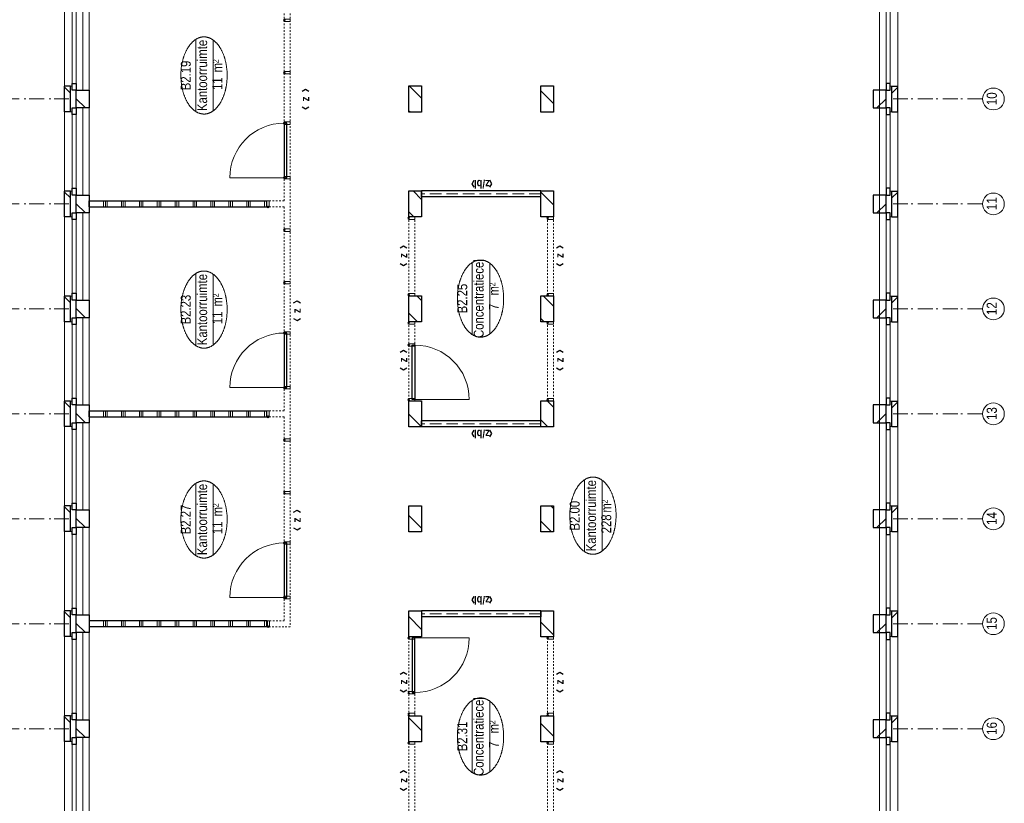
# Model space of a CAD drawing. Header units: millimetres. Extents: x -88840 to 85996, y -16279 to 104709.
# Tile 43 of 184: x 33248 to 49758, y -4786 to 8355. Entities that reach past the tile are written whole.
import ezdxf
from ezdxf.enums import TextEntityAlignment as Align

# ---------------------------------------------------------------- set-up
doc = ezdxf.new("R2010")
doc.units = ezdxf.units.MM
doc.header["$LTSCALE"] = 400
doc.header["$PDMODE"] = 3
doc.header["$PDSIZE"] = 15
for name, pattern in [('STYLE_02', [0.694427, 0.486069, -0.208359]), ('STYLE_06', [1.041641, 0.625, -0.208282, 0.069427, -0.138931]), ('STYLE_21', [0.138889, 0.069444, -0.069444])]:
    doc.linetypes.add(name, pattern=pattern)
for name, color, linetype, lineweight in [('Buitenkozijnen', 140, 'Continuous', 15), ('Interieur-deur', 43, 'Continuous', 9), ('Interieur-scheidingswand-vertikaal', 5, 'Continuous', 25), ('Interieur-systeemwand glas', 140, 'STYLE_21', 15), ('Kozijnmerken', 43, 'Continuous', 9), ('mat-baksteen', 5, 'Continuous', 25), ('mat-kalkzandsteen', 5, 'Continuous', 25), ('None', 7, 'Continuous', 9), ('Ruimtenummers', 5, 'Continuous', 25)]:
    doc.layers.add(name, color=color, linetype=linetype, lineweight=lineweight)
doc.styles.add('Arial Narrow', font='ARIALN.TTF', dxfattribs={"height": 222.25})
doc.styles.add('Arial Narrow (bold)', font='ARIALNB.TTF', dxfattribs={"height": 172.861111})

# ---------------------------------------------------------------- blocks, each defined once
blk = doc.blocks.new('*X844')
at = {"layer": 'None', "lineweight": 9}
blk.add_line((-45661, 2705), (-45447, 2919), dxfattribs=at)
blk = doc.blocks.new('*X845')
at = {"layer": 'None', "lineweight": 9}
blk.add_line((-43964, 2705), (-43750, 2919), dxfattribs=at)
blk = doc.blocks.new('*X846')
at = {"layer": 'None', "lineweight": 9}
blk.add_line((-42267, 2705), (-42053, 2919), dxfattribs=at)
blk = doc.blocks.new('*X847')
at = {"layer": 'None', "lineweight": 9}
for p, q in [((-40567, 2707), (-40356, 2919)), ((-40146, 2705), (-40130, 2720))]:
    blk.add_line(p, q, dxfattribs=at)
blk = doc.blocks.new('*X848')
at = {"layer": 'None', "lineweight": 9}
for p, q in [((-38807, 2770), (-38659, 2919)), ((-38449, 2705), (-38370, 2783))]:
    blk.add_line(p, q, dxfattribs=at)
blk = doc.blocks.new('*X849')
at = {"layer": 'None', "lineweight": 9}
for p, q in [((-37047, 2833), (-36962, 2919)), ((-36752, 2705), (-36610, 2846))]:
    blk.add_line(p, q, dxfattribs=at)
blk = doc.blocks.new('*X850')
at = {"layer": 'None', "lineweight": 9}
for p, q in [((-35287, 2896), (-35265, 2919)), ((-35055, 2705), (-34850, 2909))]:
    blk.add_line(p, q, dxfattribs=at)
blk = doc.blocks.new('*X855')
at = {"layer": 'None', "lineweight": 9}
blk.add_line((-45754, 491), (-45540, 705), dxfattribs=at)
blk = doc.blocks.new('*X856')
at = {"layer": 'None', "lineweight": 9}
blk.add_line((-44057, 491), (-43843, 705), dxfattribs=at)
blk = doc.blocks.new('*X857')
at = {"layer": 'None', "lineweight": 9}
for p, q in [((-42327, 523), (-42146, 705)), ((-41935, 491), (-41890, 536))]:
    blk.add_line(p, q, dxfattribs=at)
blk = doc.blocks.new('*X858')
at = {"layer": 'None', "lineweight": 9}
for p, q in [((-40567, 586), (-40449, 705)), ((-40238, 491), (-40130, 599))]:
    blk.add_line(p, q, dxfattribs=at)
blk = doc.blocks.new('*X859')
at = {"layer": 'None', "lineweight": 9}
for p, q in [((-38807, 649), (-38752, 705)), ((-38541, 491), (-38370, 662))]:
    blk.add_line(p, q, dxfattribs=at)
blk = doc.blocks.new('*X860')
at = {"layer": 'None', "lineweight": 9}
blk.add_line((-36844, 491), (-36630, 705), dxfattribs=at)
blk = doc.blocks.new('*X861')
at = {"layer": 'None', "lineweight": 9}
blk.add_line((-35147, 491), (-34933, 705), dxfattribs=at)
blk = doc.blocks.new('*X869')
at = {"layer": 'None', "lineweight": 9}
blk.add_line((-148.5, -148.5), (4, 4), dxfattribs=at)
blk = doc.blocks.new('*X870')
at = {"layer": 'None', "lineweight": 9}
blk.add_line((100, 100), (200, 200), dxfattribs=at)
blk = doc.blocks.new('Penant best-uitbr  (2D)')
at = {"layer": 'mat-baksteen', "lineweight": 25}
for p, q in [((-215, 200), (215, 200)), ((-215, 100), (-215, 200)), ((215, 100), (215, 200)), ((-215, 100), (215, 100))]:
    blk.add_line(p, q, dxfattribs=at)
at = {"layer": 'mat-kalkzandsteen', "lineweight": 25}
blk.add_lwpolyline([(-148.5, 4), (148.5, 4), (148.5, -210), (-148.5, -210)], close=True, dxfattribs=at)
at = {"layer": 'mat-baksteen'}
blk.add_blockref('*X870', (0, 0), dxfattribs=at)
at = {"layer": 'mat-kalkzandsteen'}
blk.add_blockref('*X869', (0, 0), dxfattribs=at)
blk = doc.blocks.new('Gevelpui best-uitbr 1330 (2D)')
at = {"layer": 'Buitenkozijnen', "lineweight": 15}
for p, q in [((-731.5, 71), (731.5, 71)), ((-731.5, 4), (-731.5, 71)), ((-731.5, 4), (731.5, 4)), ((731.5, 4), (731.5, 71))]:
    blk.add_line(p, q, dxfattribs=at)
at = {"layer": 'Buitenkozijnen', "color": 92, "lineweight": 25}
for points in [[(-731.5, 71), (-617.5, 71), (-617.5, 4), (-731.5, 4)], [(617.5, 71), (731.5, 71), (731.5, 4), (617.5, 4)]]:
    blk.add_lwpolyline(points, close=True, dxfattribs=at)
at = {"layer": 'None', "color": 43, "linetype": 'Continuous', "lineweight": 9}
blk.add_line((-731.5, -107), (731.5, -107), dxfattribs=at)
at = {"layer": 'None', "color": 43, "linetype": 'Continuous', "lineweight": 9, "flags": 128}
blk.add_lwpolyline([(-665, 71), (-665, 200), (665, 200), (665, 71)], dxfattribs=at)
blk = doc.blocks.new('Ruimtenummer UV 50')
at = {"layer": 'Ruimtenummers', "color": 8, "lineweight": 5}
for p, q in [((602, 157), (-602, 157)), ((595, -137), (-595, -137))]:
    blk.add_line(p, q, dxfattribs=at)
blk.add_open_spline([(-323, 354), (-173, 406), (173, 406), (323, 354), (473, 302), (560, 212), (647, 122), (647, 18), (647, -86), (560, -176), (473, -266), (323, -318), (173, -370), (-173, -370), (-323, -318), (-474, -266), (-560, -176), (-647, -86), (-647, 18), (-647, 122), (-560, 212), (-474, 302), (-323, 354)], degree=2, knots=[0, 0, 0, 0.09962, 0.19924, 0.19924, 0.283607, 0.283607, 0.349619, 0.349619, 0.415638, 0.415638, 0.5, 0.5, 0.59962, 0.69924, 0.69924, 0.783607, 0.783607, 0.849619, 0.849619, 0.915638, 0.915638, 1, 1, 1], dxfattribs=at)
at = {"layer": 'Ruimtenummers', "attachment_point": 2, "style": 'Arial Narrow'}
for s, insert, char_height in [(' m', (104, -122), 165.9), (' 2', (220, -133), 96.8)]:
    blk.add_mtext(s, dxfattribs=dict(at, insert=insert, char_height=char_height))
at = {"layer": 'Ruimtenummers', "style": 'Arial Narrow'}
for tag, p in [('Nummer', (0, 407)), ('Naam', (0, 132)), ('Oppervlak', (-138, -122))]:
    blk.add_attdef(tag, text='', height=166, dxfattribs=at).set_placement(p, align=Align.TOP_CENTER)
blk = doc.blocks.new('*X1057')
at = {"layer": 'None', "lineweight": 9}
for p, q in [((10510, 0), (10610, 0)), ((10510, -240), (10610, -240)), ((10510, -270), (10610, -270)), ((10510, -300), (10610, -300)), ((10510, -540), (10610, -540)), ((10510, -570), (10610, -570)), ((10510, -600), (10610, -600)), ((10510, -840), (10610, -840)), ((10510, -870), (10610, -870)), ((10510, -900), (10610, -900)), ((10510, -1140), (10610, -1140)), ((10510, -1170), (10610, -1170)), ((10510, -1200), (10610, -1200)), ((10510, -1440), (10610, -1440)), ((10510, -1470), (10610, -1470)), ((10510, -1500), (10610, -1500)), ((10510, -1740), (10610, -1740)), ((10510, -1770), (10610, -1770)), ((10510, -1800), (10610, -1800)), ((10510, -2040), (10610, -2040)), ((10510, -2070), (10610, -2070)), ((10510, -2100), (10610, -2100)), ((10510, -2340), (10610, -2340)), ((10510, -2370), (10610, -2370)), ((10510, -2400), (10610, -2400)), ((10510, -2640), (10610, -2640)), ((10510, -2670), (10610, -2670)), ((10510, -2700), (10610, -2700)), ((10510, -2940), (10610, -2940)), ((10510, -2970), (10610, -2970))]:
    blk.add_line(p, q, dxfattribs=at)
blk = doc.blocks.new('systeemwandstijl 880 hoh')
at = {"layer": 'Interieur-systeemwand glas', "color": 43, "linetype": 'Continuous', "lineweight": 9}
blk.add_lwpolyline([(0, 20), (100, 20), (100, -20), (0, -20)], close=True, dxfattribs=at)
at = {"layer": 'Interieur-systeemwand glas', "color": 43, "linetype": 'Continuous', "lineweight": 15}
blk.add_point((0, 0), dxfattribs=at)
blk = doc.blocks.new('*X1058')
at = {"layer": 'None', "lineweight": 9}
for p, q in [((6990, 0), (7090, 0)), ((6990, -240), (7090, -240)), ((6990, -270), (7090, -270)), ((6990, -300), (7090, -300)), ((6990, -540), (7090, -540)), ((6990, -570), (7090, -570)), ((6990, -600), (7090, -600)), ((6990, -840), (7090, -840)), ((6990, -870), (7090, -870)), ((6990, -900), (7090, -900)), ((6990, -1140), (7090, -1140)), ((6990, -1170), (7090, -1170)), ((6990, -1200), (7090, -1200)), ((6990, -1440), (7090, -1440)), ((6990, -1470), (7090, -1470)), ((6990, -1500), (7090, -1500)), ((6990, -1740), (7090, -1740)), ((6990, -1770), (7090, -1770)), ((6990, -1800), (7090, -1800)), ((6990, -2040), (7090, -2040)), ((6990, -2070), (7090, -2070)), ((6990, -2100), (7090, -2100)), ((6990, -2340), (7090, -2340)), ((6990, -2370), (7090, -2370)), ((6990, -2400), (7090, -2400)), ((6990, -2640), (7090, -2640)), ((6990, -2670), (7090, -2670)), ((6990, -2700), (7090, -2700)), ((6990, -2940), (7090, -2940)), ((6990, -2970), (7090, -2970))]:
    blk.add_line(p, q, dxfattribs=at)
blk = doc.blocks.new('*X1059')
at = {"layer": 'None', "lineweight": 9}
for p, q in [((-50, 0), (50, 0)), ((-50, -240), (50, -240)), ((-50, -270), (50, -270)), ((-50, -300), (50, -300)), ((-50, -540), (50, -540)), ((-50, -570), (50, -570)), ((-50, -600), (50, -600)), ((-50, -840), (50, -840)), ((-50, -870), (50, -870)), ((-50, -900), (50, -900)), ((-50, -1140), (50, -1140)), ((-50, -1170), (50, -1170)), ((-50, -1200), (50, -1200)), ((-50, -1440), (50, -1440)), ((-50, -1470), (50, -1470)), ((-50, -1500), (50, -1500)), ((-50, -1740), (50, -1740)), ((-50, -1770), (50, -1770)), ((-50, -1800), (50, -1800)), ((-50, -2040), (50, -2040)), ((-50, -2070), (50, -2070)), ((-50, -2100), (50, -2100)), ((-50, -2340), (50, -2340)), ((-50, -2370), (50, -2370)), ((-50, -2400), (50, -2400)), ((-50, -2640), (50, -2640)), ((-50, -2670), (50, -2670)), ((-50, -2700), (50, -2700)), ((-50, -2940), (50, -2940)), ((-50, -2970), (50, -2970))]:
    blk.add_line(p, q, dxfattribs=at)
blk = doc.blocks.new('*X1060')
at = {"layer": 'None', "lineweight": 9}
for p, q in [((3470, 0), (3570, 0)), ((3470, -240), (3570, -240)), ((3470, -270), (3570, -270)), ((3470, -300), (3570, -300)), ((3470, -540), (3570, -540)), ((3470, -570), (3570, -570)), ((3470, -600), (3570, -600)), ((3470, -840), (3570, -840)), ((3470, -870), (3570, -870)), ((3470, -900), (3570, -900)), ((3470, -1140), (3570, -1140)), ((3470, -1170), (3570, -1170)), ((3470, -1200), (3570, -1200)), ((3470, -1440), (3570, -1440)), ((3470, -1470), (3570, -1470)), ((3470, -1500), (3570, -1500)), ((3470, -1740), (3570, -1740)), ((3470, -1770), (3570, -1770)), ((3470, -1800), (3570, -1800)), ((3470, -2040), (3570, -2040)), ((3470, -2070), (3570, -2070)), ((3470, -2100), (3570, -2100)), ((3470, -2340), (3570, -2340)), ((3470, -2370), (3570, -2370)), ((3470, -2400), (3570, -2400)), ((3470, -2640), (3570, -2640)), ((3470, -2670), (3570, -2670)), ((3470, -2700), (3570, -2700)), ((3470, -2940), (3570, -2940)), ((3470, -2970), (3570, -2970))]:
    blk.add_line(p, q, dxfattribs=at)
blk = doc.blocks.new('Deur systeemwand 915')
at = {"layer": 'Interieur-deur', "color": 140, "linetype": 'Continuous', "lineweight": 15}
blk.add_line((0, 1015), (0, 100), dxfattribs=at)
at = {"layer": 'Interieur-deur', "color": 92, "linetype": 'Continuous', "lineweight": 25}
blk.add_lwpolyline([(-915, 100), (0, 100), (0, 60), (-915, 60)], close=True, dxfattribs=at)
at = {"layer": 'Interieur-deur', "color": 140, "linetype": 'Continuous', "lineweight": 15}
blk.add_arc((0, 100), 915, 90, 180, dxfattribs=at)
blk = doc.blocks.new('Vergaderruimten B 3 (2D)')
at = {"layer": 'Interieur-scheidingswand-vertikaal', "lineweight": 25}
for p, q in [((50, 4), (-50, 4)), ((-50, -2981), (-50, 4)), ((50, -2981), (50, 4)), ((3470, 4), (3470, -2977)), ((3470, 4), (3570, 4)), ((3570, 4), (3570, -2977)), ((6990, 4), (6990, -2977)), ((6990, 4), (7090, 4)), ((7090, 4), (7090, -2977)), ((10510, 4), (10510, -2977)), ((10510, 4), (10610, 4)), ((10610, 4), (10610, -2977)), ((50, -2981), (-50, -2981)), ((3470, -2977), (3570, -2977)), ((6990, -2977), (7090, -2977)), ((10510, -2977), (10610, -2977))]:
    blk.add_line(p, q, dxfattribs=at)
at = {"layer": 'Interieur-systeemwand glas', "lineweight": 15}
for p, q in [((-50, -3371), (-50, -3021)), ((50, -3271), (50, -3021)), ((3470, -3017), (3470, -3271)), ((3570, -3017), (3570, -3271)), ((6990, -3017), (6990, -3271)), ((7090, -3017), (7090, -3271)), ((10510, -3017), (10510, -3271)), ((10610, -3017), (10610, -3371)), ((3470, -3271), (50, -3271)), ((6990, -3271), (3570, -3271)), ((10510, -3271), (7090, -3271)), ((10510, -3371), (-50, -3371))]:
    blk.add_line(p, q, dxfattribs=at)
at = {"layer": 'Interieur-scheidingswand-vertikaal'}
for name in ['*X1059', '*X1060', '*X1058', '*X1057']:
    blk.add_blockref(name, (0, 0), dxfattribs=at)
at = {"layer": 'Interieur-scheidingswand-vertikaal', "color": 7, "xscale": -1}
for p in [(440, -3371), (3960, -3371), (7480, -3371)]:
    blk.add_blockref('Deur systeemwand 915', p, dxfattribs=at)
at = {"layer": 'Interieur-scheidingswand-vertikaal', "color": 7}
for p in [(-50, -3001), (3470, -2997), (6990, -2997), (10510, -2997)]:
    blk.add_blockref('systeemwandstijl 880 hoh', p, dxfattribs=at)
at = {"layer": 'Interieur-scheidingswand-vertikaal', "color": 7, "rotation": 270}
for p in [(440, -3271), (3960, -3271), (7480, -3271), (8395, -3271), (9240, -3271)]:
    blk.add_blockref('systeemwandstijl 880 hoh', p, dxfattribs=at)
at = {"layer": 'Interieur-scheidingswand-vertikaal', "color": 7, "xscale": -1, "rotation": 90}
for p in [(1355, -3271), (2200, -3271), (3080, -3271), (4875, -3271), (5720, -3271), (6600, -3271), (10120, -3271)]:
    blk.add_blockref('systeemwandstijl 880 hoh', p, dxfattribs=at)
blk = doc.blocks.new('Systeemwand B (2D)')
at = {"layer": 'Interieur-systeemwand glas', "lineweight": 15}
for p, q in [((0, 50), (1323, 50)), ((0, -50), (1323, -50))]:
    blk.add_line(p, q, dxfattribs=at)
at = {"layer": 'None', "color": 7, "rotation": 270}
blk.add_blockref('systeemwandstijl 880 hoh', (20, 50), dxfattribs=at)
at = {"layer": 'None', "color": 7, "xscale": -1, "rotation": 90}
blk.add_blockref('systeemwandstijl 880 hoh', (1303, 50), dxfattribs=at)
blk = doc.blocks.new('Systeemwand B met deur (2D)')
at = {"layer": 'Interieur-systeemwand glas', "lineweight": 15}
for p, q in [((0, 50), (1323, 50)), ((0, -50), (1323, -50))]:
    blk.add_line(p, q, dxfattribs=at)
at = {"layer": 'None', "color": 7, "rotation": 270}
for p in [(20, 50), (388, 50)]:
    blk.add_blockref('systeemwandstijl 880 hoh', p, dxfattribs=at)
at = {"layer": 'None', "color": 7, "xscale": -1}
for name, rotation in [('systeemwandstijl 880 hoh', 90), ('Deur systeemwand 915', 180)]:
    blk.add_blockref(name, (1303, 50), dxfattribs=dict(at, rotation=rotation))
blk = doc.blocks.new('Concentratiecel B 1 (2D)')
at = {"layer": 'Interieur-scheidingswand-vertikaal', "lineweight": 25}
for p, q in [((100, -214), (0, -214)), ((0, -2214), (0, -214)), ((100, -2214), (100, -214)), ((3957, -214), (3857, -214)), ((3857, -2214), (3857, -214)), ((3957, -2214), (3957, -214)), ((100, -2214), (0, -2214)), ((3957, -2214), (3857, -2214))]:
    blk.add_line(p, q, dxfattribs=at)
at = {"layer": 'Interieur-scheidingswand-vertikaal', "linetype": 'STYLE_02', "lineweight": 9}
for p, q in [((50, -2214), (50, -214)), ((3907, -2214), (3907, -214))]:
    blk.add_line(p, q, dxfattribs=at)
at = {"layer": 'None', "color": 7}
for name, p in [('Systeemwand B (2D)', (437, -50)), ('Systeemwand B met deur (2D)', (2197, -50)), ('Systeemwand B (2D)', (437, -2378)), ('Systeemwand B (2D)', (2197, -2378))]:
    blk.add_blockref(name, p, dxfattribs=at)
blk = doc.blocks.new('Kozijnmerk 50')
at = {"layer": 'Kozijnmerken', "color": 92, "linetype": 'Continuous', "lineweight": 25}
for points in [[(-132, 51), (-165, -6), (-132, -62)], [(132, 51), (165, -6), (132, -62)]]:
    blk.add_lwpolyline(points, dxfattribs=at)
at = {"layer": 'None', "color": 43, "style": 'Arial Narrow (bold)'}
blk.add_attdef('merk', text='', height=138, dxfattribs=at).set_placement((0, 0), align=Align.MIDDLE_CENTER)
blk = doc.blocks.new('*U1294')
at = {"layer": 'None', "color": 7, "linetype": 'STYLE_06', "lineweight": 9}
for p, q in [((-45629, 10116), (-45629, 8616)), ((-43869, 10116), (-43869, 8616)), ((-42109, 10116), (-42109, 8616)), ((-40349, 10116), (-40349, 8616)), ((-38589, 10116), (-38589, 8616)), ((-36829, 10116), (-36829, 8616)), ((-35069, 10116), (-35069, 8616))]:
    blk.add_line(p, q, dxfattribs=at)

msp = doc.modelspace()

# ---------------------------------------------------------------- linework, layer by layer
at = {"linetype": 'Continuous', "lineweight": 0, "flags": 128}
msp.add_lwpolyline([(39985.2844, 23135.04674), (41985.2844, 23135.04674), (41985.2844, 20886.54674), (47663.2844, 20886.54674), (47663.2844, -13379.95326), (42199.2844, -13379.95326), (42199.2844, -10274.95326), (44185.2844, -10274.95326), (44185.2844, -7814.95326), (39771.2844, -7814.95326), (39771.2844, -13379.95326), (34410.2844, -13379.95326), (34410.2844, 8735.04674), (39985.2844, 8735.04674), (39985.2844, 23135.04674)], dxfattribs=at)
at = {"layer": 'mat-kalkzandsteen', "lineweight": 25}
for points in [[(39771.2844, 6806.54674), (39771.2844, 7243.54674), (39985.2844, 7243.54674), (39985.2844, 6806.54674)], [(41985.2844, 6806.54674), (41985.2844, 7243.54674), (42199.2844, 7243.54674), (42199.2844, 6806.54674)], [(39771.2844, 5046.54674), (39771.2844, 5483.54674), (39985.2844, 5483.54674), (39985.2844, 5046.54674)], [(41985.2844, 5046.54674), (41985.2844, 5483.54674), (42199.2844, 5483.54674), (42199.2844, 5046.54674)], [(39771.2844, 3286.54674), (39771.2844, 3723.54674), (39985.2844, 3723.54674), (39985.2844, 3286.54674)], [(41985.2844, 3286.54674), (41985.2844, 3723.54674), (42199.2844, 3723.54674), (42199.2844, 3286.54674)], [(39771.2844, 1526.54674), (39771.2844, 1963.54674), (39985.2844, 1963.54674), (39985.2844, 1526.54674)], [(41985.2844, 1526.54674), (41985.2844, 1963.54674), (42199.2844, 1963.54674), (42199.2844, 1526.54674)], [(39771.2844, -233.45326), (39771.2844, 203.54674), (39985.2844, 203.54674), (39985.2844, -233.45326)], [(41985.2844, -233.45326), (41985.2844, 203.54674), (42199.2844, 203.54674), (42199.2844, -233.45326)], [(39771.2844, -1993.45326), (39771.2844, -1556.45326), (39985.2844, -1556.45326), (39985.2844, -1993.45326)], [(41985.2844, -1993.45326), (41985.2844, -1556.45326), (42199.2844, -1556.45326), (42199.2844, -1993.45326)], [(39771.2844, -3753.45326), (39771.2844, -3316.45326), (39985.2844, -3316.45326), (39985.2844, -3753.45326)], [(41985.2844, -3753.45326), (41985.2844, -3316.45326), (42199.2844, -3316.45326), (42199.2844, -3753.45326)]]:
    msp.add_lwpolyline(points, close=True, dxfattribs=at)
at = {"layer": 'None', "color": 7, "linetype": 'STYLE_06', "lineweight": 9}
for p, q in [((49392.7721, 7025.04674), (47892.7721, 7025.04674)), ((49392.7721, 5265.04674), (47892.7721, 5265.04674)), ((49392.7721, 3505.04674), (47892.7721, 3505.04674)), ((49392.7721, 1745.04674), (47892.7721, 1745.04674)), ((49392.7721, -14.95326), (47892.7721, -14.95326)), ((49392.7721, -1774.95326), (47892.7721, -1774.95326)), ((49392.7721, -3534.95326), (47892.7721, -3534.95326))]:
    msp.add_line(p, q, dxfattribs=at)
at = {"layer": 'None', "color": 43, "linetype": 'Continuous', "lineweight": 9}
for centre in [(49575.37852, 7025.04674), (49575.37852, 5265.04674), (49575.37852, 3505.04674), (49575.37852, 1745.04674), (49575.37852, -14.95326), (49575.37852, -1774.95326), (49575.37852, -3534.95326)]:
    msp.add_circle(centre, 182.60642, dxfattribs=at)

# ---------------------------------------------------------------- block references
at = {"layer": 'Interieur-scheidingswand-vertikaal', "color": 7, "rotation": 90}
msp.add_blockref('Vergaderruimten B 3 (2D)', (34414.2844, -1774.95326), dxfattribs=at)
at = {"layer": 'Interieur-systeemwand glas', "color": 7, "xscale": -1, "rotation": 90}
msp.add_blockref('Concentratiecel B 1 (2D)', (39771.2844, 5483.54674), dxfattribs=at)
at = {"layer": 'Interieur-systeemwand glas', "color": 7, "rotation": 90}
msp.add_blockref('Concentratiecel B 1 (2D)', (39771.2844, -5513.45326), dxfattribs=at)
at = {"layer": 'Kozijnmerken', "color": 7}
for p, rotation, values in [((38034.98086, 7024.79148), 90, {'merk': 'z'}), ((40998.27399, 5599.10256), 180, {'merk': 'z/bl'}), ((39677.30808, 4398.44676), 90, {'merk': 'z'}), ((42299.13263, 4398.44676), 90, {'merk': 'z'}), ((37892.65363, 3474.12998), 90, {'merk': 'z'}), ((39677.30808, 2648.44676), 90, {'merk': 'z'}), ((42299.13263, 2648.44676), 90, {'merk': 'z'}), ((40998.27399, 1408.87219), 180, {'merk': 'z/bl'}), ((37892.65363, -35.52783), 90, {'merk': 'z'}), ((40998.27399, -1380.89744), 180, {'merk': 'z/bl'}), ((39677.30808, -2751.55324), 90, {'merk': 'z'}), ((42299.13263, -2751.55324), 90, {'merk': 'z'}), ((39677.30808, -4401.55324), 90, {'merk': 'z'}), ((42299.13263, -4401.55324), 90, {'merk': 'z'})]:
    msp.add_blockref('Kozijnmerk 50', p, dxfattribs=dict(at, rotation=rotation)).add_auto_attribs(values)
at = {"layer": 'mat-baksteen', "color": 7, "rotation": 90}
for p in [(34200.2844, 7025.04674), (34200.2844, 5265.04674), (34200.2844, 3505.04674), (34200.2844, 1745.04674), (34200.2844, -14.95326), (34200.2844, -1774.95326), (34200.2844, -3534.95326)]:
    msp.add_blockref('Penant best-uitbr  (2D)', p, dxfattribs=at)
at = {"layer": 'mat-baksteen', "color": 7, "xscale": -1, "rotation": 270}
for p in [(47770.2844, 7025.04674), (47770.2844, 5265.04674), (47770.2844, 3505.04674), (47770.2844, 1745.04674), (47770.2844, -14.95326), (47770.2844, -1774.95326), (47770.2844, -3534.95326)]:
    msp.add_blockref('Penant best-uitbr  (2D)', p, dxfattribs=at)
at = {"layer": 'mat-kalkzandsteen', "rotation": 90}
for name in ['*X850', '*X861', '*X849', '*X860', '*X848', '*X859', '*X847', '*X858', '*X857', '*X846', '*X845', '*X856', '*X844', '*X855']:
    msp.add_blockref(name, (42690.2844, 42093.98738), dxfattribs=at)
at = {"layer": 'None', "color": 7, "rotation": 90}
for name, p in [('*U1294', (42690.2844, 42093.98738)), ('Gevelpui best-uitbr 1330 (2D)', (34200.2844, 7905.04674)), ('Gevelpui best-uitbr 1330 (2D)', (34200.2844, 6145.04674)), ('Gevelpui best-uitbr 1330 (2D)', (34200.2844, 4385.04674)), ('Gevelpui best-uitbr 1330 (2D)', (34200.2844, 2625.04674)), ('Gevelpui best-uitbr 1330 (2D)', (34200.2844, 865.04674)), ('Gevelpui best-uitbr 1330 (2D)', (34200.2844, -894.95326)), ('Gevelpui best-uitbr 1330 (2D)', (34200.2844, -2654.95326)), ('Gevelpui best-uitbr 1330 (2D)', (34200.2844, -4414.95326))]:
    msp.add_blockref(name, p, dxfattribs=at)
at = {"layer": 'None', "color": 7, "xscale": -1, "rotation": 270}
for p in [(47770.2844, 7905.04674), (47770.2844, 6145.04674), (47770.2844, 4385.04674), (47770.2844, 2625.04674), (47770.2844, 865.04674), (47770.2844, -894.95326), (47770.2844, -2654.95326), (47770.2844, -4414.95326)]:
    msp.add_blockref('Gevelpui best-uitbr 1330 (2D)', p, dxfattribs=at)
at = {"layer": 'Ruimtenummers', "rotation": 90}
for p, values in [((36356.39605, 7419.74938), {'Nummer': 'B2.19', 'Naam': 'Kantoorruimte', 'Oppervlak': '11'}), ((40992.94105, 3677.9352), {'Nummer': 'B2.25', 'Naam': 'Concentratiecel', 'Oppervlak': '7'}), ((36356.39605, 3493.27671), {'Nummer': 'B2.23', 'Naam': 'Kantoorruimte', 'Oppervlak': '11'}), ((36356.39605, -26.72329), {'Nummer': 'B2.27', 'Naam': 'Kantoorruimte', 'Oppervlak': '11'}), ((42878.05852, 37.44899), {'Nummer': 'B2.00', 'Naam': 'Kantoorruimte', 'Oppervlak': '228'}), ((40992.94105, -3665.98423), {'Nummer': 'B2.31', 'Naam': 'Concentratiecel', 'Oppervlak': '7'})]:
    msp.add_blockref('Ruimtenummer UV 50', p, dxfattribs=at).add_auto_attribs(values)

# ---------------------------------------------------------------- texts
at = {"layer": 'None', "color": 8, "char_height": 169.333333, "attachment_point": 1, "rotation": 90, "style": 'Arial Narrow'}
for s, insert in [('10', (49462.62094, 6921.32724)), ('11', (49462.62094, 5161.32724)), ('12', (49462.62094, 3401.32724)), ('13', (49462.62094, 1641.32724)), ('14', (49462.62094, -118.67276)), ('15', (49462.62094, -1878.67276)), ('16', (49462.62094, -3638.67276))]:
    msp.add_mtext(s, dxfattribs=dict(at, insert=insert))

doc.saveas('drawing.dxf')
